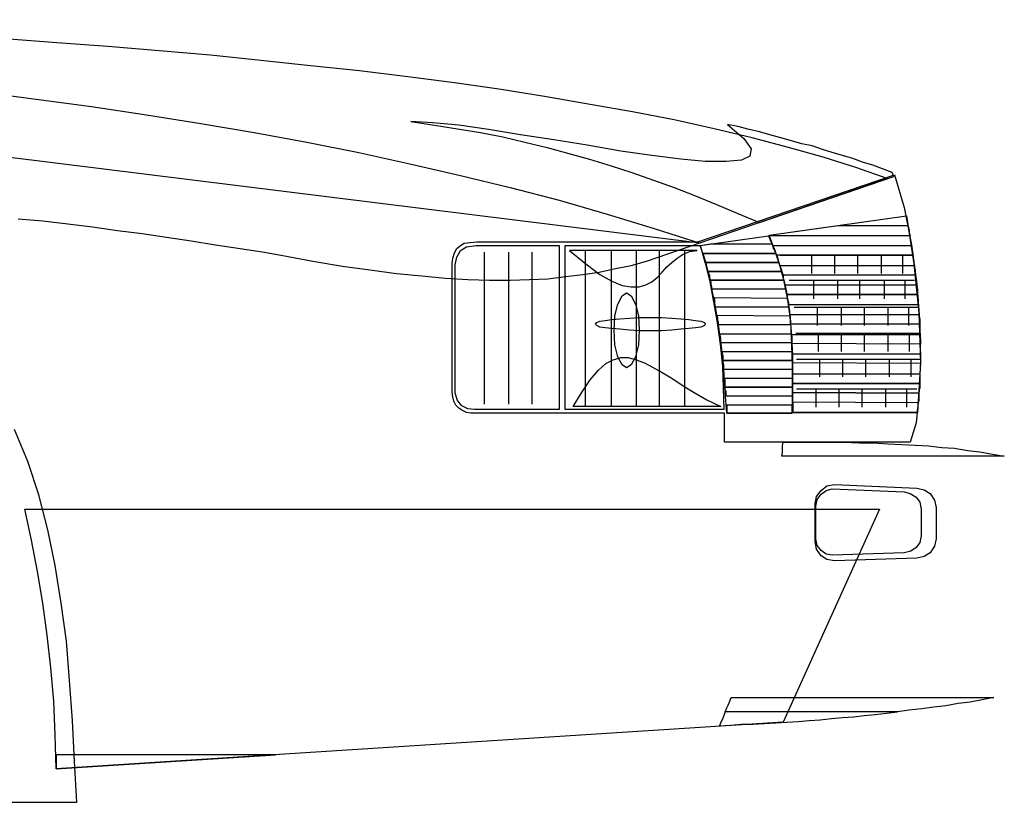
# Model space of a CAD drawing. Header units: millimetres. Extents: x 76.8 to 121.6, y 120.5 to 134.5.
# Tile 13 of 15: x 101.7 to 102.7, y 130.8 to 131.6. Entities that reach past the tile are written whole.
import ezdxf

# ---------------------------------------------------------------- set-up
doc = ezdxf.new("R2010")
doc.units = ezdxf.units.MM

msp = doc.modelspace()

# ---------------------------------------------------------------- linework, layer by layer
at = {"linetype": 'Continuous'}
for points in [[(101.65902, 131.52063), (101.71516, 131.51312), (101.77126, 131.50564), (101.82666, 131.49742), (101.8813, 131.48844), (101.93517, 131.47945), (101.9883, 131.46973), (102.0407, 131.45925), (102.09233, 131.44803), (102.14322, 131.43604), (102.19338, 131.42408), (102.24277, 131.41136), (102.2914, 131.39713), (102.33855, 131.38291), (102.38497, 131.36794), (100.56935, 131.5932)], [(101.69719, 131.39263), (101.72187, 131.39039), (101.74732, 131.38741), (101.77203, 131.38441), (101.79748, 131.38067), (101.82216, 131.37766), (101.84687, 131.37392), (101.87155, 131.37018), (101.89626, 131.36644), (101.92094, 131.3627), (101.94565, 131.35896), (101.9696, 131.35449), (101.99431, 131.34998), (102.02423, 131.34474), (102.05192, 131.341), (102.07887, 131.33726), (102.10432, 131.33502), (102.12826, 131.33278), (102.1507, 131.33128), (102.17241, 131.33051), (102.19338, 131.33051), (102.21282, 131.33128), (102.23155, 131.33201), (102.24949, 131.33425), (102.26672, 131.33652), (102.28318, 131.33876), (102.29965, 131.3425), (102.31537, 131.3455), (102.33107, 131.34998), (102.57356, 131.43307), (102.54213, 131.44429), (102.5092, 131.45474), (102.47401, 131.46449), (102.43734, 131.47421), (102.39917, 131.48319), (102.35876, 131.49218), (102.31685, 131.50039), (102.2742, 131.5079), (102.23005, 131.51539), (102.1844, 131.52287), (102.13724, 131.52958), (102.09009, 131.53559), (102.04143, 131.54157), (101.99204, 131.54681), (101.94191, 131.55205), (101.89102, 131.5573), (101.83939, 131.56177), (101.78773, 131.56628), (101.7361, 131.57002), (101.6837, 131.57376)], [(102.09309, 131.49067), (102.11704, 131.48693), (102.14025, 131.48319), (102.16343, 131.47945), (102.1859, 131.47498), (102.20834, 131.46973), (102.23079, 131.46449), (102.25249, 131.45851), (102.27346, 131.4525), (102.29514, 131.44579), (102.31611, 131.43904), (102.33782, 131.43156), (102.35876, 131.42408), (102.38046, 131.41584), (102.40143, 131.40685), (102.42314, 131.39787), (102.44482, 131.38889), (102.5803, 131.4353), (102.5788, 131.43904), (102.56905, 131.44278), (102.55933, 131.44652), (102.54885, 131.44953), (102.53913, 131.45327), (102.52864, 131.45624), (102.51819, 131.45925), (102.50844, 131.46225), (102.49798, 131.46599), (102.4875, 131.46823), (102.47701, 131.47121), (102.46653, 131.47421), (102.4553, 131.47721), (102.44482, 131.48019), (102.43436, 131.48246), (102.42314, 131.48543), (102.41266, 131.4877), (102.42912, 131.47347), (102.4366, 131.46299), (102.4351, 131.45551), (102.42688, 131.45177), (102.41115, 131.45027), (102.39021, 131.45027), (102.3655, 131.4525), (102.33631, 131.45624), (102.30489, 131.46075), (102.27119, 131.46673), (102.23753, 131.47197), (102.20384, 131.47721), (102.17167, 131.48246), (102.14172, 131.48693), (102.11554, 131.48917), (102.09309, 131.49067)], [(102.15969, 131.36945), (102.3827, 131.36945), (102.58104, 131.43681), (102.59076, 131.40388), (102.59824, 131.36644), (102.60348, 131.32677), (102.60648, 131.28713), (102.60722, 131.24896), (102.60575, 131.21453), (102.60274, 131.18684), (102.59677, 131.16737), (102.40965, 131.16737), (102.40965, 131.19656), (102.15895, 131.19656), (102.15371, 131.19656), (102.1492, 131.1973), (102.14472, 131.19956), (102.14172, 131.2018), (102.13875, 131.20481), (102.13651, 131.20855), (102.13574, 131.21302), (102.135, 131.21827), (102.135, 131.34026), (102.135, 131.34697), (102.13574, 131.35298), (102.13724, 131.35823), (102.13948, 131.3627), (102.14322, 131.36571), (102.14696, 131.36794), (102.15297, 131.36868), (102.15969, 131.36945)], [(102.45457, 131.37616), (102.59303, 131.39563), (102.60051, 131.34697), (102.60575, 131.29758), (102.60722, 131.24745), (102.60425, 131.1973), (102.47851, 131.1973), (102.47851, 131.22875), (102.47851, 131.25493), (102.47701, 131.27888), (102.47551, 131.29908), (102.47253, 131.31855), (102.46803, 131.33726), (102.46205, 131.35596), (102.45457, 131.37616)], [(102.45457, 131.37543), (102.45457, 131.37543), (102.45457, 131.37616), (102.45457, 131.37616), (102.45457, 131.37616), (102.52416, 131.38591), (102.5945, 131.38591), (102.59526, 131.38367), (102.596, 131.38067), (102.596, 131.37843), (102.59677, 131.37543), (102.45457, 131.37543)], [(102.4538, 131.37543), (102.46278, 131.35449), (102.46879, 131.33278), (102.47327, 131.31107), (102.47627, 131.2886), (102.47701, 131.26616), (102.47775, 131.24295), (102.47775, 131.21977), (102.47775, 131.19656), (102.41189, 131.19656), (102.41042, 131.21827), (102.40892, 131.24071), (102.40668, 131.26392), (102.40367, 131.28562), (102.39993, 131.30733), (102.39543, 131.32827), (102.39095, 131.34774), (102.38497, 131.36571), (102.4538, 131.37543)], [(102.15895, 131.36571), (102.24277, 131.36571), (102.24277, 131.2003), (102.15745, 131.2003), (102.1507, 131.20104), (102.14472, 131.20404), (102.14025, 131.20928), (102.13798, 131.21676), (102.13798, 131.34624), (102.13948, 131.35372), (102.14322, 131.36046), (102.1492, 131.3642), (102.15895, 131.36571)], [(102.24875, 131.36571), (102.38497, 131.36571), (102.39021, 131.34774), (102.39469, 131.32904), (102.39843, 131.30883), (102.40217, 131.28786), (102.40518, 131.26616), (102.40741, 131.24371), (102.40815, 131.22201), (102.40892, 131.2003), (102.24875, 131.2003), (102.24875, 131.36571)], [(102.25323, 131.36046), (102.26969, 131.34697), (102.28392, 131.33652), (102.29591, 131.32977), (102.30639, 131.3253), (102.31537, 131.3238), (102.32359, 131.3238), (102.33034, 131.32603), (102.33631, 131.32904), (102.34156, 131.33351), (102.3468, 131.33876), (102.35128, 131.344), (102.35652, 131.34848), (102.36176, 131.35298), (102.36774, 131.35672), (102.37449, 131.3597), (102.38197, 131.36046), (102.25323, 131.36046)], [(102.26896, 131.36046), (102.26896, 131.2033)], [(102.29514, 131.36046), (102.29514, 131.2033)], [(102.32059, 131.36046), (102.32059, 131.2033)], [(102.3438, 131.36046), (102.3438, 131.2033)], [(102.36924, 131.36046), (102.36924, 131.2033)], [(102.38795, 131.35746), (102.38721, 131.3597), (102.38644, 131.36197), (102.38571, 131.3642), (102.38497, 131.36571), (102.39543, 131.36718), (102.45754, 131.36718), (102.45831, 131.36494), (102.45981, 131.3627), (102.46055, 131.3597), (102.46128, 131.35746), (102.38795, 131.35746)], [(102.46205, 131.35596), (102.46128, 131.35823), (102.46055, 131.36046), (102.45904, 131.3627), (102.45831, 131.36571), (102.59824, 131.36571), (102.59824, 131.36344), (102.599, 131.3612), (102.599, 131.35896), (102.59974, 131.35596), (102.46205, 131.35596)], [(102.16717, 131.35896), (102.16717, 131.20554)], [(102.19188, 131.35896), (102.19188, 131.20554)], [(102.21509, 131.35896), (102.21509, 131.20554)], [(102.39021, 131.34848), (102.38945, 131.35072), (102.38945, 131.35298), (102.38871, 131.35522), (102.38795, 131.35746), (102.46128, 131.35746), (102.46205, 131.35522), (102.46278, 131.35298), (102.46355, 131.35072), (102.46429, 131.34848), (102.39021, 131.34848)], [(102.46579, 131.35596), (102.599, 131.35596)], [(102.49722, 131.35596), (102.49722, 131.33726)], [(102.52042, 131.35596), (102.52042, 131.33726)], [(102.54363, 131.35596), (102.54363, 131.33726)], [(102.56758, 131.35596), (102.56758, 131.33726)], [(102.58928, 131.35596), (102.58928, 131.33726)], [(102.39319, 131.33949), (102.39245, 131.34176), (102.39169, 131.344), (102.39095, 131.34624), (102.39021, 131.34848), (102.46429, 131.34848), (102.46505, 131.34624), (102.46579, 131.344), (102.46653, 131.34176), (102.46729, 131.33949), (102.39319, 131.33949)], [(102.46803, 131.33575), (102.46729, 131.33802), (102.46729, 131.341), (102.46653, 131.34323), (102.46579, 131.3455), (102.60124, 131.3455), (102.60124, 131.34323), (102.60201, 131.341), (102.60201, 131.33876), (102.60201, 131.33575), (102.46803, 131.33575)], [(102.39543, 131.33051), (102.39469, 131.33278), (102.39469, 131.33502), (102.39395, 131.33726), (102.39319, 131.33949), (102.46729, 131.33949), (102.46803, 131.33726), (102.46879, 131.33502), (102.46879, 131.33278), (102.46953, 131.33051), (102.39543, 131.33051)], [(102.39693, 131.32153), (102.39693, 131.3238), (102.39619, 131.32603), (102.39619, 131.32827), (102.39543, 131.33051), (102.46953, 131.33051), (102.47027, 131.32827), (102.47027, 131.32603), (102.47103, 131.3238), (102.47103, 131.32153), (102.39693, 131.32153)], [(102.47477, 131.33051), (102.60124, 131.33051)], [(102.49945, 131.33051), (102.49945, 131.31181)], [(102.5234, 131.33051), (102.5234, 131.31181)], [(102.54587, 131.33051), (102.54587, 131.31181)], [(102.57055, 131.33051), (102.57055, 131.31181)], [(102.59152, 131.33051), (102.59152, 131.31181)], [(102.47253, 131.31631), (102.47177, 131.31855), (102.47177, 131.32153), (102.47103, 131.3238), (102.47027, 131.32603), (102.60348, 131.32603), (102.60348, 131.3238), (102.60425, 131.32153), (102.60425, 131.31929), (102.60425, 131.31631), (102.47253, 131.31631)], [(102.31087, 131.31779), (102.31537, 131.31481), (102.31985, 131.30657), (102.32285, 131.29461), (102.32359, 131.28038), (102.32285, 131.26542), (102.31985, 131.25343), (102.31537, 131.24522), (102.31087, 131.24221), (102.30639, 131.24522), (102.30188, 131.25343), (102.29888, 131.26542), (102.29814, 131.28038), (102.29888, 131.29461), (102.30188, 131.30657), (102.30639, 131.31481), (102.31087, 131.31779)], [(102.40067, 131.30359), (102.39993, 131.30657), (102.39993, 131.30883), (102.39993, 131.31107), (102.39917, 131.31331), (102.47327, 131.31257), (102.47327, 131.31031), (102.47401, 131.30807), (102.47401, 131.30583), (102.47401, 131.30359), (102.40067, 131.30359)], [(102.47401, 131.30583), (102.47401, 131.30883), (102.47327, 131.31107), (102.47327, 131.31405), (102.47253, 131.31631), (102.60425, 131.31631), (102.60425, 131.31405), (102.60498, 131.31107), (102.60498, 131.30883), (102.60498, 131.30583), (102.47401, 131.30583)], [(102.48001, 131.30359), (102.60498, 131.30359)], [(102.50319, 131.30359), (102.50319, 131.28486)], [(102.52717, 131.30359), (102.52717, 131.28486)], [(102.55035, 131.30359), (102.55035, 131.28486)], [(102.57429, 131.30359), (102.57429, 131.28486)], [(102.59526, 131.30359), (102.59526, 131.28486)], [(102.33481, 131.29311), (102.34603, 131.29311), (102.35652, 131.29234), (102.3655, 131.2916), (102.37372, 131.29087), (102.38046, 131.2901), (102.38571, 131.28936), (102.38945, 131.28786), (102.39021, 131.28636), (102.38945, 131.28486), (102.38571, 131.28339), (102.38046, 131.28262), (102.37372, 131.28188), (102.3655, 131.28112), (102.35652, 131.28038), (102.34603, 131.27965), (102.33481, 131.27965), (102.32359, 131.27965), (102.31387, 131.28038), (102.30412, 131.28112), (102.29591, 131.28188), (102.28916, 131.28262), (102.28392, 131.28339), (102.28094, 131.28486), (102.27944, 131.28636), (102.28094, 131.28786), (102.28392, 131.28936), (102.28916, 131.2901), (102.29591, 131.29087), (102.30412, 131.2916), (102.31387, 131.29234), (102.32359, 131.29311), (102.33481, 131.29311)], [(102.40367, 131.28562), (102.40367, 131.28786), (102.40291, 131.2901), (102.40291, 131.29234), (102.40217, 131.29534), (102.47551, 131.29461), (102.47551, 131.29234), (102.47627, 131.2901), (102.47627, 131.28786), (102.47627, 131.28562), (102.40367, 131.28562)], [(102.47627, 131.28636), (102.47627, 131.28936), (102.47627, 131.2916), (102.47627, 131.29384), (102.47551, 131.29611), (102.60575, 131.29611), (102.60575, 131.29384), (102.60648, 131.2916), (102.60648, 131.2886), (102.60648, 131.28636), (102.47627, 131.28636)], [(102.40591, 131.26766), (102.40591, 131.2699), (102.40591, 131.27214), (102.40518, 131.2744), (102.40518, 131.27664), (102.47701, 131.27664), (102.47701, 131.2744), (102.47701, 131.27214), (102.47701, 131.2699), (102.47701, 131.26766), (102.40591, 131.26766)], [(102.47775, 131.26692), (102.47775, 131.26916), (102.47775, 131.2714), (102.47775, 131.27364), (102.47701, 131.27588), (102.60648, 131.27588), (102.60648, 131.27364), (102.60722, 131.2714), (102.60722, 131.26839), (102.60722, 131.26616), (102.47775, 131.26692)], [(102.48152, 131.27738), (102.60575, 131.27738)], [(102.50396, 131.27738), (102.50396, 131.25868)], [(102.52717, 131.27738), (102.52717, 131.25868)], [(102.55035, 131.27738), (102.55035, 131.25868)], [(102.57429, 131.27738), (102.57429, 131.25868)], [(102.596, 131.27738), (102.596, 131.25868)], [(102.257, 131.2033), (102.26595, 131.21827), (102.2742, 131.23022), (102.28242, 131.23997), (102.28993, 131.24669), (102.29741, 131.25046), (102.30489, 131.2527), (102.31237, 131.2527), (102.32059, 131.25046), (102.32883, 131.24745), (102.33705, 131.24295), (102.3468, 131.23773), (102.35652, 131.23173), (102.36774, 131.22424), (102.37896, 131.2175), (102.39169, 131.21002), (102.40591, 131.2033), (102.257, 131.2033)], [(102.40815, 131.24969), (102.40815, 131.25193), (102.40815, 131.2542), (102.40741, 131.25644), (102.40741, 131.25868), (102.47775, 131.25868), (102.47775, 131.25644), (102.47775, 131.2542), (102.47775, 131.25193), (102.47775, 131.24969), (102.40815, 131.24969)], [(102.47851, 131.24745), (102.47851, 131.24969), (102.47851, 131.25193), (102.47851, 131.2542), (102.47851, 131.25644), (102.60722, 131.25644), (102.60722, 131.2542), (102.60722, 131.25193), (102.60722, 131.24896), (102.60722, 131.24669), (102.47851, 131.24745)], [(102.48225, 131.25119), (102.60722, 131.25119)], [(102.50546, 131.25119), (102.50546, 131.23323)], [(102.52864, 131.25119), (102.52864, 131.23323)], [(102.55185, 131.25119), (102.55185, 131.23323)], [(102.5758, 131.25119), (102.5758, 131.23323)], [(102.5975, 131.25119), (102.5975, 131.23323)], [(102.40892, 131.24071), (102.40892, 131.24295), (102.40892, 131.24522), (102.40815, 131.24745), (102.40815, 131.24969), (102.47775, 131.24969), (102.47775, 131.24745), (102.47775, 131.24522), (102.47775, 131.24295), (102.47775, 131.24071), (102.40892, 131.24071)], [(102.41042, 131.22274), (102.41042, 131.22501), (102.41042, 131.22725), (102.41042, 131.22949), (102.40965, 131.23173), (102.47775, 131.23173), (102.47775, 131.22949), (102.47775, 131.22725), (102.47775, 131.22501), (102.47775, 131.22274), (102.41042, 131.22274)], [(102.47851, 131.22648), (102.47851, 131.22949), (102.47851, 131.23173), (102.47851, 131.23399), (102.47851, 131.23623), (102.60648, 131.23623), (102.60648, 131.23399), (102.60648, 131.23173), (102.60648, 131.22875), (102.60648, 131.22648), (102.47851, 131.22648)], [(102.41115, 131.21376), (102.41115, 131.21603), (102.41115, 131.21827), (102.41042, 131.2205), (102.41042, 131.22274), (102.47775, 131.22274), (102.47775, 131.2205), (102.47775, 131.21827), (102.47775, 131.21603), (102.47775, 131.21376), (102.41115, 131.21376)], [(102.47851, 131.2175), (102.47851, 131.21977), (102.47851, 131.22201), (102.47851, 131.22424), (102.47851, 131.22648), (102.60648, 131.22648), (102.60648, 131.22424), (102.60648, 131.22201), (102.60575, 131.219), (102.60575, 131.21676), (102.47851, 131.2175)], [(102.48225, 131.22127), (102.60348, 131.22127)], [(102.50172, 131.22127), (102.50172, 131.20254)], [(102.5249, 131.22127), (102.5249, 131.20254)], [(102.54811, 131.22127), (102.54811, 131.20254)], [(102.57205, 131.22127), (102.57205, 131.20254)], [(102.59303, 131.22127), (102.59303, 131.20254)], [(102.47851, 131.20778), (102.47851, 131.21002), (102.47851, 131.21229), (102.47851, 131.21453), (102.47851, 131.2175), (102.60575, 131.21676), (102.60575, 131.21453), (102.60575, 131.21229), (102.60575, 131.20928), (102.60498, 131.20704), (102.47851, 131.20778)], [(102.41189, 131.20481), (102.41189, 131.20254), (102.41189, 131.20104), (102.41189, 131.1988), (102.41189, 131.19656), (102.47775, 131.19656), (102.47775, 131.1988), (102.47775, 131.20104), (102.47775, 131.20254), (102.47775, 131.20481), (102.41189, 131.20481)], [(102.47851, 131.20778), (102.47851, 131.20481), (102.47851, 131.20254), (102.47851, 131.2003), (102.47851, 131.1973), (102.60425, 131.1973), (102.60425, 131.19956), (102.60498, 131.20254), (102.60498, 131.20481), (102.60498, 131.20704), (102.47851, 131.20778)], [(101.68223, 130.8044), (101.7563, 130.8044), (101.75406, 130.84557), (101.75182, 130.88672), (101.74882, 130.92713), (101.74582, 130.9668), (101.7406, 131.00497), (101.73459, 131.04314), (101.72711, 131.07907), (101.71813, 131.11424), (101.70691, 131.1479), (101.69345, 131.1801)], [(102.46729, 131.15315), (102.46803, 131.15689), (102.46803, 131.16063), (102.46803, 131.16363), (102.46879, 131.16737), (102.48449, 131.16737), (102.50022, 131.16737), (102.51518, 131.16737), (102.53014, 131.16737), (102.54511, 131.16664), (102.5601, 131.16664), (102.57429, 131.16587), (102.58852, 131.16513), (102.60201, 131.16437), (102.61547, 131.16363), (102.62893, 131.16213), (102.64165, 131.16139), (102.65514, 131.15915), (102.6671, 131.15765), (102.67982, 131.15538), (102.69181, 131.15315), (102.46729, 131.15315)], [(102.52042, 131.12472), (102.60348, 131.12098), (102.61096, 131.11948), (102.61697, 131.11574), (102.62145, 131.109), (102.62295, 131.10152), (102.62295, 131.07009), (102.62145, 131.06261), (102.61697, 131.05586), (102.61096, 131.05212), (102.60348, 131.05062), (102.52042, 131.04762), (102.51294, 131.04912), (102.50693, 131.05286), (102.50246, 131.0596), (102.50096, 131.06708), (102.50096, 131.10526), (102.50246, 131.11274), (102.50693, 131.11872), (102.51294, 131.12322), (102.52042, 131.12472)], [(102.51819, 131.12022), (102.59076, 131.11724), (102.59677, 131.11574), (102.60274, 131.112), (102.60648, 131.10676), (102.60799, 131.10001), (102.60799, 131.07306), (102.60648, 131.06635), (102.60274, 131.06111), (102.5975, 131.05737), (102.59076, 131.05586), (102.51819, 131.05362), (102.51218, 131.05436), (102.50693, 131.0581), (102.50319, 131.06334), (102.50172, 131.07009), (102.50172, 131.10302), (102.50319, 131.10973), (102.50693, 131.11498), (102.51218, 131.11872), (102.51819, 131.12022)], [(101.70393, 131.10001), (102.56608, 131.10001), (102.46879, 130.88521), (101.73536, 130.83809), (101.73459, 130.87249), (101.73312, 130.90618), (101.73012, 130.93985), (101.72638, 130.97278), (101.72187, 131.00497), (101.71666, 131.03716), (101.71065, 131.06859), (101.70393, 131.10001)], [(102.41042, 130.8957), (102.41189, 130.89944), (102.41339, 130.90244), (102.41489, 130.90618), (102.4164, 130.90992), (102.68132, 130.90992), (102.66934, 130.90769), (102.65738, 130.90545), (102.64539, 130.90395), (102.63267, 130.90168), (102.62071, 130.90021), (102.60872, 130.8987), (102.596, 130.8972), (102.58404, 130.8957), (102.41042, 130.8957)], [(102.41042, 130.8957), (102.40892, 130.89196), (102.40741, 130.88822), (102.40591, 130.88521), (102.40441, 130.88147), (102.41563, 130.88224), (102.42688, 130.88298), (102.4381, 130.88298), (102.45006, 130.88374), (102.46128, 130.88448), (102.47253, 130.88521), (102.48376, 130.88598), (102.49498, 130.88672), (102.5062, 130.88748), (102.51742, 130.88898), (102.52864, 130.88972), (102.53989, 130.89046), (102.55035, 130.89196), (102.56157, 130.89272), (102.57282, 130.8942), (102.58404, 130.8957), (102.41042, 130.8957)], [(101.73536, 130.85229), (101.73536, 130.84855), (101.73536, 130.84557), (101.73536, 130.84183), (101.73536, 130.83809), (101.95687, 130.85229), (101.73536, 130.85229)]]:
    msp.add_lwpolyline(points, dxfattribs=at)

doc.saveas('drawing.dxf')
